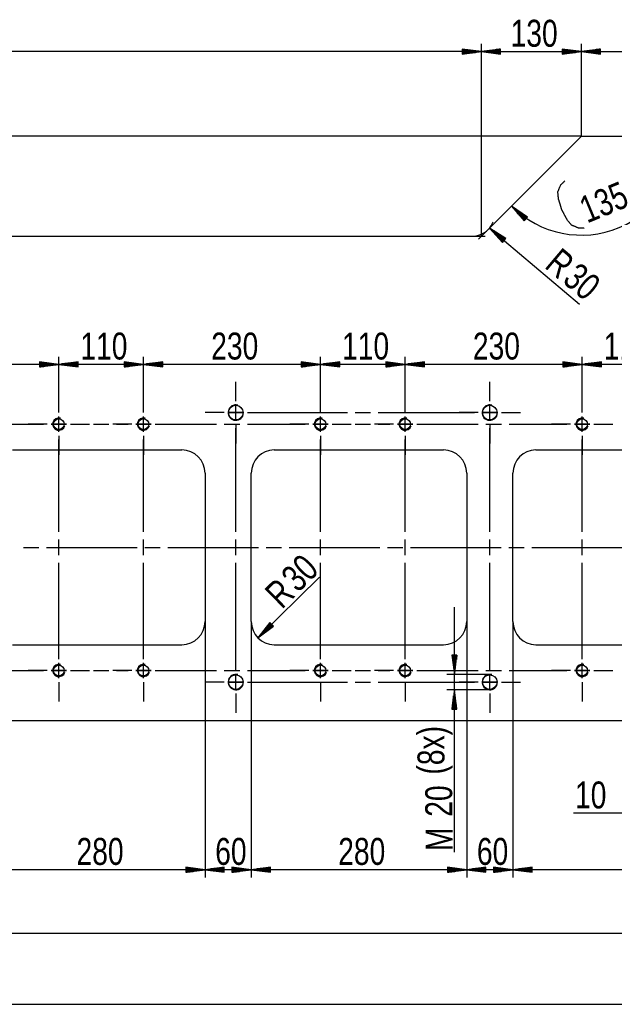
# Model space of a CAD drawing. Header units: millimetres. Extents: x 0 to 1189, y 0 to 841.
# Tile 11 of 15: x 1021 to 1098, y 356 to 483. Entities that reach past the tile are written whole.
import ezdxf

# ---------------------------------------------------------------- set-up
doc = ezdxf.new("R2010")
doc.units = ezdxf.units.MM
doc.layers.add('200', color=7, linetype='Continuous')
doc.layers.add('Default', color=7, linetype='Continuous')
doc.styles.add('SEACAD_Arial', font='arial.ttf', dxfattribs={"width": 0.75})

msp = doc.modelspace()

# ---------------------------------------------------------------- linework, layer by layer
at = {"layer": '200', "color": 7, "linetype": 'Continuous'}
for p, q in [((1080.843994, 479.259277), (1078.343994, 479.588409)), ((1078.343994, 479.588409), (1078.343994, 478.930115)), ((1078.343994, 479.564056), (1078.528809, 479.564056)), ((1078.343994, 479.564056), (1078.528809, 479.564056)), ((1080.843994, 455.271027), (1080.843994, 480.259277)), ((1080.843994, 455.271027), (1080.843994, 480.259277)), ((1083.343994, 479.588409), (1080.843994, 479.259277)), ((1083.343994, 479.564056), (1083.15918, 479.564056)), ((1083.343994, 479.564056), (1083.15918, 479.564056)), ((1083.343994, 478.930115), (1083.343994, 479.588409)), ((1093.843872, 479.259277), (1091.343994, 479.588409)), ((1091.343994, 479.588409), (1091.343994, 478.930115)), ((1091.343994, 479.564056), (1091.528687, 479.564056)), ((1091.343994, 479.564056), (1091.528687, 479.564056)), ((1093.843872, 468.270996), (1093.843872, 480.259277)), ((1093.843872, 468.270996), (1093.843872, 480.259277)), ((1096.343872, 479.588409), (1093.843872, 479.259277)), ((1096.343872, 479.564056), (1096.159058, 479.564056)), ((1096.343872, 479.564056), (1096.159058, 479.564056)), ((1096.343872, 478.930115), (1096.343872, 479.588409)), ((1080.843994, 479.259277), (708.843933, 479.259277)), ((1078.343994, 479.513275), (1078.914673, 479.513275)), ((1078.343994, 479.462463), (1079.300415, 479.462463)), ((1078.343994, 479.411652), (1079.686279, 479.411652)), ((1078.343994, 479.36084), (1080.072144, 479.36084)), ((1078.343994, 479.310059), (1080.45813, 479.310059)), ((1078.343994, 478.930115), (1080.843994, 479.259277)), ((1078.343994, 479.259277), (1080.843994, 479.259277)), ((1078.343994, 479.259277), (1080.843994, 479.259277)), ((1078.343994, 479.208466), (1080.45813, 479.208466)), ((1078.343994, 479.157654), (1080.072144, 479.157654)), ((1078.343994, 479.106842), (1079.686279, 479.106842)), ((1078.343994, 479.056061), (1079.300415, 479.056061)), ((1078.343994, 479.00528), (1078.914673, 479.00528)), ((1078.343994, 478.954468), (1078.528809, 478.954468)), ((1078.343994, 478.954468), (1078.528809, 478.954468)), ((1080.843994, 479.259277), (1093.843872, 479.259277)), ((1080.843994, 479.259277), (1083.343994, 478.930115)), ((1083.343994, 479.259277), (1080.843994, 479.259277)), ((1083.343994, 479.259277), (1080.843994, 479.259277)), ((1083.343994, 479.310059), (1081.229858, 479.310059)), ((1083.343994, 479.208466), (1081.229858, 479.208466)), ((1083.343994, 479.36084), (1081.615601, 479.36084)), ((1083.343994, 479.157654), (1081.615601, 479.157654)), ((1083.343994, 479.411652), (1082.001465, 479.411652)), ((1083.343994, 479.106842), (1082.001465, 479.106842)), ((1083.343994, 479.462463), (1082.387329, 479.462463)), ((1083.343994, 479.056061), (1082.387329, 479.056061)), ((1083.343994, 479.513275), (1082.773315, 479.513275)), ((1083.343994, 479.00528), (1082.773315, 479.00528)), ((1083.343994, 478.954468), (1083.15918, 478.954468)), ((1083.343994, 478.954468), (1083.15918, 478.954468)), ((1091.343994, 479.513275), (1091.914673, 479.513275)), ((1091.343994, 479.462463), (1092.300537, 479.462463)), ((1091.343994, 479.411652), (1092.686401, 479.411652)), ((1091.343994, 479.36084), (1093.072144, 479.36084)), ((1091.343994, 479.310059), (1093.458008, 479.310059)), ((1091.343994, 478.930115), (1093.843872, 479.259277)), ((1091.343994, 479.259277), (1093.843872, 479.259277)), ((1091.343994, 479.259277), (1093.843872, 479.259277)), ((1091.343994, 479.208466), (1093.458008, 479.208466)), ((1091.343994, 479.157654), (1093.072144, 479.157654)), ((1091.343994, 479.106842), (1092.686401, 479.106842)), ((1091.343994, 479.056061), (1092.300537, 479.056061)), ((1091.343994, 479.00528), (1091.914673, 479.00528)), ((1091.343994, 478.954468), (1091.528687, 478.954468)), ((1091.343994, 478.954468), (1091.528687, 478.954468)), ((1093.843872, 479.259277), (1116.843872, 479.259277)), ((1093.843872, 479.259277), (1096.343872, 478.930115)), ((1096.343872, 479.259277), (1093.843872, 479.259277)), ((1096.343872, 479.259277), (1093.843872, 479.259277)), ((1096.343872, 479.310059), (1094.229858, 479.310059)), ((1096.343872, 479.208466), (1094.229858, 479.208466)), ((1096.343872, 479.36084), (1094.615723, 479.36084)), ((1096.343872, 479.157654), (1094.615723, 479.157654)), ((1096.343872, 479.411652), (1095.001587, 479.411652)), ((1096.343872, 479.106842), (1095.001587, 479.106842)), ((1096.343872, 479.462463), (1095.387329, 479.462463)), ((1096.343872, 479.056061), (1095.387329, 479.056061)), ((1096.343872, 479.513275), (1095.773193, 479.513275)), ((1096.343872, 479.00528), (1095.773193, 479.00528)), ((1096.343872, 478.954468), (1096.159058, 478.954468)), ((1096.343872, 478.954468), (1096.159058, 478.954468)), ((1093.843872, 468.270996), (699.026367, 468.270996)), ((1081.722656, 456.149689), (1093.843872, 468.270996)), ((1093.843872, 468.270996), (1116.843872, 468.270996)), ((1084.759521, 459.186676), (1086.389771, 457.262939)), ((1086.832153, 457.750427), (1084.759521, 459.186676)), ((1086.576782, 457.469055), (1085.01123, 458.88974)), ((1086.645142, 457.544312), (1085.079468, 458.964996)), ((1086.542725, 457.431458), (1085.262817, 458.592834)), ((1086.679199, 457.581909), (1085.399292, 458.743317)), ((1086.508545, 457.393829), (1085.514404, 458.295898)), ((1086.713379, 457.619537), (1085.719238, 458.521606)), ((1086.474365, 457.356201), (1085.765991, 457.998962)), ((1086.747437, 457.657166), (1086.039185, 458.299927)), ((1086.781616, 457.694794), (1086.359009, 458.078278)), ((1086.815796, 457.732391), (1086.678955, 457.856598)), ((1086.815796, 457.732391), (1086.678955, 457.856598)), ((1086.440308, 457.318573), (1086.017578, 457.702057)), ((1086.406128, 457.280975), (1086.269287, 457.405151)), ((1086.406128, 457.280975), (1086.269287, 457.405151)), ((1086.389771, 457.262939), (1086.832153, 457.750427)), ((708.843933, 455.271027), (1079.601318, 455.271027)), ((1079.601318, 455.271027), (1081.343872, 455.271027)), ((1081.722656, 456.149689), (1080.490356, 454.91748)), ((1081.894043, 456.336273), (1093.604858, 446.454071)), ((1081.894043, 456.336273), (1083.592407, 454.472443)), ((1084.016968, 454.975525), (1081.894043, 456.336273)), ((1083.771851, 454.68515), (1082.15625, 456.048615)), ((1083.837524, 454.762817), (1082.22168, 456.126251)), ((1083.739136, 454.646332), (1082.418335, 455.760925)), ((1083.870239, 454.801636), (1082.549316, 455.91626)), ((1083.706421, 454.607513), (1082.680542, 455.473267)), ((1083.902954, 454.840454), (1082.877075, 455.706207)), ((1083.935791, 454.879303), (1083.204712, 455.496185)), ((1083.968506, 454.918121), (1083.532349, 455.286163)), ((1083.673706, 454.568695), (1082.942627, 455.185577)), ((1083.640869, 454.529877), (1083.204712, 454.897888)), ((1083.608154, 454.491058), (1083.466919, 454.610229)), ((1083.608154, 454.491058), (1083.466919, 454.610229)), ((1083.592407, 454.472443), (1084.016968, 454.975525)), ((1084.001221, 454.95694), (1083.859985, 455.076111)), ((1084.001221, 454.95694), (1083.859985, 455.076111)), ((1025.943848, 438.635162), (1002.943909, 438.635162)), ((1025.943848, 438.635162), (1023.443909, 438.964264)), ((1023.443909, 438.964264), (1023.443909, 438.306)), ((1023.443909, 438.939911), (1023.628723, 438.939911)), ((1023.443909, 438.939911), (1023.628723, 438.939911)), ((1023.443909, 438.88916), (1024.014648, 438.88916)), ((1023.443909, 438.838348), (1024.400513, 438.838348)), ((1023.443909, 438.787537), (1024.786377, 438.787537)), ((1023.443909, 438.736725), (1025.172241, 438.736725)), ((1023.443909, 438.685913), (1025.558105, 438.685913)), ((1023.443909, 438.306), (1025.943848, 438.635162)), ((1023.443909, 438.635162), (1025.943848, 438.635162)), ((1023.443909, 438.635162), (1025.943848, 438.635162)), ((1025.943848, 434.871033), (1025.943848, 439.635162)), ((1025.943848, 434.871033), (1025.943848, 439.635162)), ((1028.44397, 438.964264), (1025.943848, 438.635162)), ((1036.94397, 438.635162), (1025.943848, 438.635162)), ((1025.943848, 438.635162), (1028.44397, 438.306)), ((1028.44397, 438.635162), (1025.943848, 438.635162)), ((1028.44397, 438.635162), (1025.943848, 438.635162)), ((1028.44397, 438.685913), (1026.329834, 438.685913)), ((1028.44397, 438.736725), (1026.715698, 438.736725)), ((1028.44397, 438.787537), (1027.101562, 438.787537)), ((1028.44397, 438.838348), (1027.487427, 438.838348)), ((1028.44397, 438.88916), (1027.873291, 438.88916)), ((1028.44397, 438.939911), (1028.259033, 438.939911)), ((1028.44397, 438.939911), (1028.259033, 438.939911)), ((1028.44397, 438.306), (1028.44397, 438.964264)), ((1036.94397, 438.635162), (1034.443848, 438.964264)), ((1034.443848, 438.964264), (1034.443848, 438.306)), ((1034.443848, 438.939911), (1034.628784, 438.939911)), ((1034.443848, 438.939911), (1034.628784, 438.939911)), ((1034.443848, 438.88916), (1035.014648, 438.88916)), ((1034.443848, 438.838348), (1035.400391, 438.838348)), ((1034.443848, 438.787537), (1035.786377, 438.787537)), ((1034.443848, 438.736725), (1036.172241, 438.736725)), ((1034.443848, 438.685913), (1036.558105, 438.685913)), ((1034.443848, 438.306), (1036.94397, 438.635162)), ((1034.443848, 438.635162), (1036.94397, 438.635162)), ((1034.443848, 438.635162), (1036.94397, 438.635162)), ((1036.94397, 434.871033), (1036.94397, 439.635162)), ((1036.94397, 434.871033), (1036.94397, 439.635162)), ((1039.44397, 438.964264), (1036.94397, 438.635162)), ((1059.94397, 438.635162), (1036.94397, 438.635162)), ((1036.94397, 438.635162), (1039.44397, 438.306)), ((1039.44397, 438.635162), (1036.94397, 438.635162)), ((1039.44397, 438.635162), (1036.94397, 438.635162)), ((1039.44397, 438.685913), (1037.329834, 438.685913)), ((1039.44397, 438.736725), (1037.715576, 438.736725)), ((1039.44397, 438.787537), (1038.101562, 438.787537)), ((1039.44397, 438.838348), (1038.487427, 438.838348)), ((1039.44397, 438.88916), (1038.873291, 438.88916)), ((1039.44397, 438.939911), (1039.259155, 438.939911)), ((1039.44397, 438.939911), (1039.259155, 438.939911)), ((1039.44397, 438.306), (1039.44397, 438.964264)), ((1059.94397, 438.635162), (1057.44397, 438.964264)), ((1057.44397, 438.964264), (1057.44397, 438.306)), ((1057.44397, 438.939911), (1057.628784, 438.939911)), ((1057.44397, 438.939911), (1057.628784, 438.939911)), ((1057.44397, 438.88916), (1058.014648, 438.88916)), ((1057.44397, 438.838348), (1058.400513, 438.838348)), ((1057.44397, 438.787537), (1058.786255, 438.787537)), ((1057.44397, 438.736725), (1059.172119, 438.736725)), ((1057.44397, 438.685913), (1059.558105, 438.685913)), ((1057.44397, 438.306), (1059.94397, 438.635162)), ((1057.44397, 438.635162), (1059.94397, 438.635162)), ((1057.44397, 438.635162), (1059.94397, 438.635162)), ((1059.94397, 434.871033), (1059.94397, 439.635162)), ((1059.94397, 434.871033), (1059.94397, 439.635162)), ((1062.44397, 438.964264), (1059.94397, 438.635162)), ((1070.943848, 438.635162), (1059.94397, 438.635162)), ((1059.94397, 438.635162), (1062.44397, 438.306)), ((1062.44397, 438.635162), (1059.94397, 438.635162)), ((1062.44397, 438.635162), (1059.94397, 438.635162)), ((1062.44397, 438.685913), (1060.329834, 438.685913)), ((1062.44397, 438.736725), (1060.715698, 438.736725)), ((1062.44397, 438.787537), (1061.10144, 438.787537)), ((1062.44397, 438.838348), (1061.487427, 438.838348)), ((1062.44397, 438.88916), (1061.873291, 438.88916)), ((1062.44397, 438.939911), (1062.259155, 438.939911)), ((1062.44397, 438.939911), (1062.259155, 438.939911)), ((1062.44397, 438.306), (1062.44397, 438.964264)), ((1070.943848, 438.635162), (1068.44397, 438.964264)), ((1068.44397, 438.964264), (1068.44397, 438.306)), ((1068.44397, 438.939911), (1068.628662, 438.939911)), ((1068.44397, 438.939911), (1068.628662, 438.939911)), ((1068.44397, 438.88916), (1069.014648, 438.88916)), ((1068.44397, 438.838348), (1069.400513, 438.838348)), ((1068.44397, 438.787537), (1069.786377, 438.787537)), ((1068.44397, 438.736725), (1070.172241, 438.736725)), ((1068.44397, 438.685913), (1070.557983, 438.685913)), ((1068.44397, 438.306), (1070.943848, 438.635162)), ((1068.44397, 438.635162), (1070.943848, 438.635162)), ((1068.44397, 438.635162), (1070.943848, 438.635162)), ((1070.943848, 434.871033), (1070.943848, 439.635162)), ((1070.943848, 434.871033), (1070.943848, 439.635162)), ((1073.44397, 438.964264), (1070.943848, 438.635162)), ((1093.94397, 438.635162), (1070.943848, 438.635162)), ((1070.943848, 438.635162), (1073.44397, 438.306)), ((1073.44397, 438.635162), (1070.943848, 438.635162)), ((1073.44397, 438.635162), (1070.943848, 438.635162)), ((1073.44397, 438.685913), (1071.329834, 438.685913)), ((1073.44397, 438.736725), (1071.715698, 438.736725)), ((1073.44397, 438.787537), (1072.101562, 438.787537)), ((1073.44397, 438.838348), (1072.487427, 438.838348)), ((1073.44397, 438.88916), (1072.873169, 438.88916)), ((1073.44397, 438.939911), (1073.259033, 438.939911)), ((1073.44397, 438.939911), (1073.259033, 438.939911)), ((1073.44397, 438.306), (1073.44397, 438.964264)), ((1093.94397, 438.635162), (1091.443848, 438.964264)), ((1091.443848, 438.964264), (1091.443848, 438.306)), ((1091.443848, 438.939911), (1091.628784, 438.939911)), ((1091.443848, 438.939911), (1091.628784, 438.939911)), ((1091.443848, 438.88916), (1092.014526, 438.88916)), ((1091.443848, 438.838348), (1092.400513, 438.838348)), ((1091.443848, 438.787537), (1092.786377, 438.787537)), ((1091.443848, 438.736725), (1093.172241, 438.736725)), ((1091.443848, 438.685913), (1093.558105, 438.685913)), ((1091.443848, 438.306), (1093.94397, 438.635162)), ((1091.443848, 438.635162), (1093.94397, 438.635162)), ((1091.443848, 438.635162), (1093.94397, 438.635162)), ((1093.94397, 434.871033), (1093.94397, 439.635162)), ((1093.94397, 434.871033), (1093.94397, 439.635162)), ((1096.44397, 438.964264), (1093.94397, 438.635162)), ((1104.94397, 438.635162), (1093.94397, 438.635162)), ((1093.94397, 438.635162), (1096.44397, 438.306)), ((1096.44397, 438.635162), (1093.94397, 438.635162)), ((1096.44397, 438.635162), (1093.94397, 438.635162)), ((1096.44397, 438.685913), (1094.329712, 438.685913)), ((1096.44397, 438.736725), (1094.715698, 438.736725)), ((1096.44397, 438.787537), (1095.101562, 438.787537)), ((1096.44397, 438.838348), (1095.487427, 438.838348)), ((1096.44397, 438.88916), (1095.873291, 438.88916)), ((1096.44397, 438.939911), (1096.259155, 438.939911)), ((1096.44397, 438.939911), (1096.259155, 438.939911)), ((1096.44397, 438.306), (1096.44397, 438.964264)), ((1023.443909, 438.584351), (1025.558105, 438.584351)), ((1023.443909, 438.533539), (1025.172241, 438.533539)), ((1023.443909, 438.482727), (1024.786377, 438.482727)), ((1023.443909, 438.431915), (1024.400513, 438.431915)), ((1023.443909, 438.381165), (1024.014648, 438.381165)), ((1023.443909, 438.330353), (1023.628723, 438.330353)), ((1023.443909, 438.330353), (1023.628723, 438.330353)), ((1028.44397, 438.584351), (1026.329834, 438.584351)), ((1028.44397, 438.533539), (1026.715698, 438.533539)), ((1028.44397, 438.482727), (1027.101562, 438.482727)), ((1028.44397, 438.431915), (1027.487427, 438.431915)), ((1028.44397, 438.381165), (1027.873291, 438.381165)), ((1028.44397, 438.330353), (1028.259033, 438.330353)), ((1028.44397, 438.330353), (1028.259033, 438.330353)), ((1034.443848, 438.584351), (1036.558105, 438.584351)), ((1034.443848, 438.533539), (1036.172241, 438.533539)), ((1034.443848, 438.482727), (1035.786377, 438.482727)), ((1034.443848, 438.431915), (1035.400391, 438.431915)), ((1034.443848, 438.381165), (1035.014648, 438.381165)), ((1034.443848, 438.330353), (1034.628784, 438.330353)), ((1034.443848, 438.330353), (1034.628784, 438.330353)), ((1039.44397, 438.584351), (1037.329834, 438.584351)), ((1039.44397, 438.533539), (1037.715576, 438.533539)), ((1039.44397, 438.482727), (1038.101562, 438.482727)), ((1039.44397, 438.431915), (1038.487427, 438.431915)), ((1039.44397, 438.381165), (1038.873291, 438.381165)), ((1039.44397, 438.330353), (1039.259155, 438.330353)), ((1039.44397, 438.330353), (1039.259155, 438.330353)), ((1057.44397, 438.584351), (1059.558105, 438.584351)), ((1057.44397, 438.533539), (1059.172119, 438.533539)), ((1057.44397, 438.482727), (1058.786255, 438.482727)), ((1057.44397, 438.431915), (1058.400513, 438.431915)), ((1057.44397, 438.381165), (1058.014648, 438.381165)), ((1057.44397, 438.330353), (1057.628784, 438.330353)), ((1057.44397, 438.330353), (1057.628784, 438.330353)), ((1062.44397, 438.584351), (1060.329834, 438.584351)), ((1062.44397, 438.533539), (1060.715698, 438.533539)), ((1062.44397, 438.482727), (1061.10144, 438.482727)), ((1062.44397, 438.431915), (1061.487427, 438.431915)), ((1062.44397, 438.381165), (1061.873291, 438.381165)), ((1062.44397, 438.330353), (1062.259155, 438.330353)), ((1062.44397, 438.330353), (1062.259155, 438.330353)), ((1068.44397, 438.584351), (1070.557983, 438.584351)), ((1068.44397, 438.533539), (1070.172241, 438.533539)), ((1068.44397, 438.482727), (1069.786377, 438.482727)), ((1068.44397, 438.431915), (1069.400513, 438.431915)), ((1068.44397, 438.381165), (1069.014648, 438.381165)), ((1068.44397, 438.330353), (1068.628662, 438.330353)), ((1068.44397, 438.330353), (1068.628662, 438.330353)), ((1073.44397, 438.584351), (1071.329834, 438.584351)), ((1073.44397, 438.533539), (1071.715698, 438.533539)), ((1073.44397, 438.482727), (1072.101562, 438.482727)), ((1073.44397, 438.431915), (1072.487427, 438.431915)), ((1073.44397, 438.381165), (1072.873169, 438.381165)), ((1073.44397, 438.330353), (1073.259033, 438.330353)), ((1073.44397, 438.330353), (1073.259033, 438.330353)), ((1091.443848, 438.584351), (1093.558105, 438.584351)), ((1091.443848, 438.533539), (1093.172241, 438.533539)), ((1091.443848, 438.482727), (1092.786377, 438.482727)), ((1091.443848, 438.431915), (1092.400513, 438.431915)), ((1091.443848, 438.381165), (1092.014526, 438.381165)), ((1091.443848, 438.330353), (1091.628784, 438.330353)), ((1091.443848, 438.330353), (1091.628784, 438.330353)), ((1096.44397, 438.584351), (1094.329712, 438.584351)), ((1096.44397, 438.533539), (1094.715698, 438.533539)), ((1096.44397, 438.482727), (1095.101562, 438.482727)), ((1096.44397, 438.431915), (1095.487427, 438.431915)), ((1096.44397, 438.381165), (1095.873291, 438.381165)), ((1096.44397, 438.330353), (1096.259155, 438.330353)), ((1096.44397, 438.330353), (1096.259155, 438.330353)), ((1048.94397, 434.371033), (1048.94397, 436.371033)), ((1048.94397, 434.371033), (1048.94397, 436.371033)), ((1081.94397, 434.371033), (1081.94397, 436.371033)), ((1081.94397, 434.371033), (1081.94397, 436.371033)), ((1025.943848, 432.871033), (1025.943848, 434.871033)), ((1025.943848, 432.871033), (1025.943848, 434.871033)), ((1036.94397, 432.871033), (1036.94397, 434.871033)), ((1036.94397, 432.871033), (1036.94397, 434.871033)), ((1048.94397, 433.871033), (1048.94397, 435.871033)), ((1059.94397, 432.871033), (1059.94397, 434.871033)), ((1059.94397, 432.871033), (1059.94397, 434.871033)), ((1070.943848, 432.871033), (1070.943848, 434.871033)), ((1070.943848, 432.871033), (1070.943848, 434.871033)), ((1081.94397, 433.871033), (1081.94397, 435.871033)), ((1093.94397, 432.871033), (1093.94397, 434.871033)), ((1093.94397, 432.871033), (1093.94397, 434.871033)), ((1025.943848, 432.371033), (1025.943848, 434.371033)), ((1036.94397, 432.371033), (1036.94397, 434.371033)), ((1059.94397, 432.371033), (1059.94397, 434.371033)), ((1070.943848, 432.371033), (1070.943848, 434.371033)), ((1093.94397, 432.371033), (1093.94397, 434.371033)), ((1046.94397, 432.371033), (1044.94397, 432.371033)), ((1046.94397, 432.371033), (1044.94397, 432.371033)), ((1047.44397, 432.371033), (1045.44397, 432.371033)), ((1049.94397, 432.371033), (1047.94397, 432.371033)), ((1047.94397, 432.371033), (1049.94397, 432.371033)), ((1048.443848, 432.371033), (1049.44397, 432.371033)), ((1048.94397, 431.371002), (1048.94397, 433.371033)), ((1048.94397, 431.371002), (1048.94397, 433.371033)), ((1048.94397, 431.871033), (1048.94397, 432.871033)), ((1050.443848, 432.371033), (1052.443848, 432.371033)), ((1050.94397, 432.371033), (1052.94397, 432.371033)), ((1050.94397, 432.371033), (1063.44397, 432.371033)), ((1064.44397, 432.371033), (1066.44397, 432.371033)), ((1067.44397, 432.371033), (1079.94397, 432.371033)), ((1079.94397, 432.371033), (1077.94397, 432.371033)), ((1080.44397, 432.371033), (1078.44397, 432.371033)), ((1082.94397, 432.371033), (1080.94397, 432.371033)), ((1080.94397, 432.371033), (1082.94397, 432.371033)), ((1081.443848, 432.371033), (1082.44397, 432.371033)), ((1081.94397, 431.371002), (1081.94397, 433.371033)), ((1081.94397, 431.371002), (1081.94397, 433.371033)), ((1081.94397, 431.871033), (1081.94397, 432.871033)), ((1083.443848, 432.371033), (1085.443848, 432.371033)), ((1083.94397, 432.371033), (1085.94397, 432.371033)), ((1083.94397, 432.371033), (1085.94397, 432.371033)), ((1025.943848, 429.871033), (1025.943848, 431.871033)), ((1025.943848, 429.871033), (1025.943848, 431.871033)), ((1025.943848, 430.371002), (1025.943848, 431.371002)), ((1036.94397, 429.871033), (1036.94397, 431.871033)), ((1036.94397, 429.871033), (1036.94397, 431.871033)), ((1036.94397, 430.371002), (1036.94397, 431.371002)), ((1059.94397, 429.871033), (1059.94397, 431.871033)), ((1059.94397, 429.871033), (1059.94397, 431.871033)), ((1059.94397, 430.371002), (1059.94397, 431.371002)), ((1070.943848, 429.871033), (1070.943848, 431.871033)), ((1070.943848, 429.871033), (1070.943848, 431.871033)), ((1070.943848, 430.371002), (1070.943848, 431.371002)), ((1093.94397, 429.871033), (1093.94397, 431.871033)), ((1093.94397, 429.871033), (1093.94397, 431.871033)), ((1093.94397, 430.371002), (1093.94397, 431.371002)), ((1016.44397, 430.871033), (1023.943909, 430.871033)), ((1023.943909, 430.871033), (1021.943909, 430.871033)), ((1024.44397, 430.871033), (1022.44397, 430.871033)), ((1024.94397, 430.871033), (1026.94397, 430.871033)), ((1026.94397, 430.871033), (1024.94397, 430.871033)), ((1025.44397, 430.871033), (1026.44397, 430.871033)), ((1027.44397, 430.871033), (1029.44397, 430.871033)), ((1027.943848, 430.871033), (1029.44397, 430.871033)), ((1027.943848, 430.871033), (1029.943848, 430.871033)), ((1030.44397, 430.871033), (1032.44397, 430.871033)), ((1034.94397, 430.871033), (1032.94397, 430.871033)), ((1035.44397, 430.871033), (1033.44397, 430.871033)), ((1033.44397, 430.871033), (1034.94397, 430.871033)), ((1035.94397, 430.871033), (1037.94397, 430.871033)), ((1037.94397, 430.871033), (1035.94397, 430.871033)), ((1036.443848, 430.871033), (1037.44397, 430.871033)), ((1038.443848, 430.871033), (1040.443848, 430.871033)), ((1038.94397, 430.871033), (1046.443848, 430.871033)), ((1038.94397, 430.871033), (1040.94397, 430.871033)), ((1047.44397, 430.871033), (1049.44397, 430.871033)), ((1048.94397, 430.871033), (1048.94397, 428.871033)), ((1048.94397, 416.871033), (1048.94397, 430.371002)), ((1048.94397, 430.371002), (1048.94397, 428.371002)), ((1050.443848, 430.871033), (1057.94397, 430.871033)), ((1057.94397, 430.871033), (1055.94397, 430.871033)), ((1058.44397, 430.871033), (1056.44397, 430.871033)), ((1058.943848, 430.871033), (1060.943848, 430.871033)), ((1060.943848, 430.871033), (1058.943848, 430.871033)), ((1059.44397, 430.871033), (1060.44397, 430.871033)), ((1061.44397, 430.871033), (1063.44397, 430.871033)), ((1061.94397, 430.871033), (1063.44397, 430.871033)), ((1061.94397, 430.871033), (1063.94397, 430.871033)), ((1064.44397, 430.871033), (1066.44397, 430.871033)), ((1068.943848, 430.871033), (1066.943848, 430.871033)), ((1069.44397, 430.871033), (1067.44397, 430.871033)), ((1067.44397, 430.871033), (1068.943848, 430.871033)), ((1069.94397, 430.871033), (1071.94397, 430.871033)), ((1071.94397, 430.871033), (1069.94397, 430.871033)), ((1070.44397, 430.871033), (1071.44397, 430.871033)), ((1072.44397, 430.871033), (1074.44397, 430.871033)), ((1072.943848, 430.871033), (1080.44397, 430.871033)), ((1072.943848, 430.871033), (1074.94397, 430.871033)), ((1081.443848, 430.871033), (1083.443848, 430.871033)), ((1081.94397, 430.871033), (1081.94397, 428.871033)), ((1081.94397, 416.871033), (1081.94397, 430.371002)), ((1081.94397, 430.371002), (1081.94397, 428.371002)), ((1084.44397, 430.871033), (1091.94397, 430.871033)), ((1091.94397, 430.871033), (1089.94397, 430.871033)), ((1092.44397, 430.871033), (1090.44397, 430.871033)), ((1092.94397, 430.871033), (1094.94397, 430.871033)), ((1094.94397, 430.871033), (1092.94397, 430.871033)), ((1093.443848, 430.871033), (1094.44397, 430.871033)), ((1095.44397, 430.871033), (1097.44397, 430.871033)), ((1095.94397, 430.871033), (1097.44397, 430.871033)), ((1095.94397, 430.871033), (1097.943848, 430.871033)), ((1025.943848, 429.371002), (1025.943848, 427.371002)), ((1025.943848, 428.871033), (1025.943848, 426.871033)), ((1025.943848, 416.871033), (1025.943848, 428.871033)), ((1036.94397, 429.371002), (1036.94397, 427.371002)), ((1036.94397, 428.871033), (1036.94397, 426.871033)), ((1036.94397, 416.871033), (1036.94397, 428.871033)), ((1059.94397, 429.371002), (1059.94397, 427.371002)), ((1059.94397, 428.871033), (1059.94397, 426.871033)), ((1059.94397, 416.871033), (1059.94397, 428.871033)), ((1070.943848, 429.371002), (1070.943848, 427.371002)), ((1070.943848, 428.871033), (1070.943848, 426.871033)), ((1070.943848, 416.871033), (1070.943848, 428.871033)), ((1093.94397, 429.371002), (1093.94397, 427.371002)), ((1093.94397, 428.871033), (1093.94397, 426.871033)), ((1093.94397, 416.871033), (1093.94397, 428.871033)), ((1019.943909, 427.521027), (1041.94397, 427.521027)), ((1053.94397, 427.521027), (1075.94397, 427.521027)), ((1087.94397, 427.521027), (1109.643921, 427.521027)), ((1044.94397, 424.521027), (1044.94397, 405.221008)), ((1050.94397, 405.221008), (1050.94397, 424.521027)), ((1078.94397, 424.521027), (1078.94397, 405.221008)), ((1084.94397, 405.221008), (1084.94397, 424.521027)), ((1025.943848, 413.871033), (1025.943848, 415.871033)), ((1036.94397, 413.871033), (1036.94397, 415.871033)), ((1048.94397, 413.871033), (1048.94397, 415.871033)), ((1059.94397, 413.871033), (1059.94397, 415.871033)), ((1070.943848, 413.871033), (1070.943848, 415.871033)), ((1081.94397, 413.871033), (1081.94397, 415.871033)), ((1093.94397, 413.871033), (1093.94397, 415.871033)), ((1021.359924, 414.871033), (1023.359924, 414.871033)), ((1024.359985, 414.871033), (1036.123901, 414.871033)), ((1037.123901, 414.871033), (1039.123901, 414.871033)), ((1040.123901, 414.871033), (1051.887939, 414.871033)), ((1052.887939, 414.871033), (1054.887939, 414.871033)), ((1055.887939, 414.871033), (1067.651855, 414.871033)), ((1068.651978, 414.871033), (1070.651978, 414.871033)), ((1071.651855, 414.871033), (1083.415894, 414.871033)), ((1084.415894, 414.871033), (1086.415894, 414.871033)), ((1087.416016, 414.871033), (1099.179932, 414.871033)), ((1025.943848, 400.871002), (1025.943848, 412.871033)), ((1036.94397, 400.871002), (1036.94397, 412.871033)), ((1048.94397, 399.371033), (1048.94397, 412.871033)), ((1059.94397, 400.871002), (1059.94397, 412.871033)), ((1070.943848, 400.871002), (1070.943848, 412.871033)), ((1081.94397, 399.371033), (1081.94397, 412.871033)), ((1093.94397, 400.871002), (1093.94397, 412.871033)), ((1051.808105, 403.11438), (1059.822266, 411.01889)), ((1077.34436, 375.268524), (1077.34436, 407.121033)), ((1044.94397, 405.221008), (1044.94397, 371.996979)), ((1044.94397, 405.221008), (1044.94397, 371.996979)), ((1050.94397, 405.221008), (1050.94397, 371.996979)), ((1050.94397, 405.221008), (1050.94397, 371.996979)), ((1053.356812, 405.104248), (1051.808105, 403.11438)), ((1053.588013, 404.869934), (1051.808105, 403.11438)), ((1053.588013, 404.869934), (1051.808105, 403.11438)), ((1051.808105, 403.11438), (1053.819092, 404.635559)), ((1053.552246, 404.906067), (1052.047119, 403.421509)), ((1053.623657, 404.833771), (1052.11853, 403.349152)), ((1053.516602, 404.94223), (1052.286133, 403.728638)), ((1053.659302, 404.797577), (1052.428833, 403.583923)), ((1053.480957, 404.978424), (1052.525146, 404.035767)), ((1053.694946, 404.761414), (1052.739258, 403.818756)), ((1053.445312, 405.014587), (1052.76416, 404.342865)), ((1053.409546, 405.050751), (1053.003296, 404.649994)), ((1053.730591, 404.72525), (1053.049683, 404.053528)), ((1053.373901, 405.086945), (1053.24231, 404.957123)), ((1053.373901, 405.086945), (1053.24231, 404.957123)), ((1053.819092, 404.635559), (1053.356812, 405.104248)), ((1053.766357, 404.689056), (1053.359985, 404.288361)), ((1053.802002, 404.652893), (1053.67041, 404.523132)), ((1053.802002, 404.652893), (1053.67041, 404.523132)), ((1078.94397, 405.221008), (1078.94397, 371.996979)), ((1078.94397, 405.221008), (1078.94397, 371.996979)), ((1084.94397, 405.221008), (1084.94397, 371.996979)), ((1084.94397, 405.221008), (1084.94397, 371.996979)), ((1025.943848, 400.871002), (1025.943848, 402.871002)), ((1036.94397, 400.871002), (1036.94397, 402.871002)), ((1059.94397, 400.871002), (1059.94397, 402.871002)), ((1070.943848, 400.871002), (1070.943848, 402.871002)), ((1093.94397, 400.871002), (1093.94397, 402.871002)), ((1019.943909, 402.221039), (1041.94397, 402.221039)), ((1025.943848, 400.371033), (1025.943848, 402.371033)), ((1036.94397, 400.371033), (1036.94397, 402.371033)), ((1053.94397, 402.221039), (1075.94397, 402.221039)), ((1059.94397, 400.371033), (1059.94397, 402.371033)), ((1070.943848, 400.371033), (1070.943848, 402.371033)), ((1087.94397, 402.221039), (1109.643921, 402.221039)), ((1093.94397, 400.371033), (1093.94397, 402.371033)), ((1048.94397, 399.371033), (1048.94397, 401.371033)), ((1048.94397, 398.871002), (1048.94397, 400.871002)), ((1077.673462, 400.871002), (1077.015137, 400.871002)), ((1077.015137, 400.871002), (1077.34436, 398.371033)), ((1077.039551, 400.871002), (1077.039551, 400.686218)), ((1077.039551, 400.871002), (1077.039551, 400.686218)), ((1077.090332, 400.871002), (1077.090332, 400.300323)), ((1077.141113, 400.871002), (1077.141113, 399.91449)), ((1077.192017, 400.871002), (1077.192017, 399.528625)), ((1077.242676, 400.871002), (1077.242676, 399.142731)), ((1077.293457, 400.871002), (1077.293457, 398.756897)), ((1077.34436, 398.371033), (1077.673462, 400.871002)), ((1077.34436, 400.871002), (1077.34436, 398.371033)), ((1077.34436, 400.871002), (1077.34436, 398.371033)), ((1077.395142, 400.871002), (1077.395142, 398.756897)), ((1077.445923, 400.871002), (1077.445923, 399.142731)), ((1077.496704, 400.871002), (1077.496704, 399.528625)), ((1077.547485, 400.871002), (1077.547485, 399.91449)), ((1077.598389, 400.871002), (1077.598389, 400.300323)), ((1077.649048, 400.871002), (1077.649048, 400.686218)), ((1077.649048, 400.871002), (1077.649048, 400.686218)), ((1081.94397, 399.371033), (1081.94397, 401.371033)), ((1081.94397, 398.871002), (1081.94397, 400.871002)), ((1025.943848, 397.871033), (1025.943848, 399.871002)), ((1025.943848, 397.871033), (1025.943848, 399.871002)), ((1025.943848, 398.371033), (1025.943848, 399.371033)), ((1036.94397, 397.871033), (1036.94397, 399.871002)), ((1036.94397, 397.871033), (1036.94397, 399.871002)), ((1036.94397, 398.371033), (1036.94397, 399.371033)), ((1059.94397, 397.871033), (1059.94397, 399.871002)), ((1059.94397, 397.871033), (1059.94397, 399.871002)), ((1059.94397, 398.371033), (1059.94397, 399.371033)), ((1070.943848, 397.871033), (1070.943848, 399.871002)), ((1070.943848, 397.871033), (1070.943848, 399.871002)), ((1070.943848, 398.371033), (1070.943848, 399.371033)), ((1093.94397, 397.871033), (1093.94397, 399.871002)), ((1093.94397, 397.871033), (1093.94397, 399.871002)), ((1093.94397, 398.371033), (1093.94397, 399.371033)), ((1016.44397, 398.871002), (1023.943909, 398.871002)), ((1023.943909, 398.871002), (1021.943909, 398.871002)), ((1024.44397, 398.871002), (1022.44397, 398.871002)), ((1024.94397, 398.871002), (1026.94397, 398.871002)), ((1026.94397, 398.871002), (1024.94397, 398.871002)), ((1025.44397, 398.871002), (1026.44397, 398.871002)), ((1027.44397, 398.871002), (1029.44397, 398.871002)), ((1027.943848, 398.871002), (1029.44397, 398.871002)), ((1027.943848, 398.871002), (1029.943848, 398.871002)), ((1030.44397, 398.871002), (1032.44397, 398.871002)), ((1034.94397, 398.871002), (1032.94397, 398.871002)), ((1035.44397, 398.871002), (1033.44397, 398.871002)), ((1033.44397, 398.871002), (1034.94397, 398.871002)), ((1035.94397, 398.871002), (1037.94397, 398.871002)), ((1037.94397, 398.871002), (1035.94397, 398.871002)), ((1036.443848, 398.871002), (1037.44397, 398.871002)), ((1038.443848, 398.871002), (1040.443848, 398.871002)), ((1038.94397, 398.871002), (1046.443848, 398.871002)), ((1038.94397, 398.871002), (1040.94397, 398.871002)), ((1047.44397, 398.871002), (1049.44397, 398.871002)), ((1048.94397, 396.371033), (1048.94397, 398.371033)), ((1048.94397, 396.371033), (1048.94397, 398.371033)), ((1048.94397, 396.871033), (1048.94397, 397.871033)), ((1050.443848, 398.871002), (1057.94397, 398.871002)), ((1057.94397, 398.871002), (1055.94397, 398.871002)), ((1058.44397, 398.871002), (1056.44397, 398.871002)), ((1058.943848, 398.871002), (1060.943848, 398.871002)), ((1060.943848, 398.871002), (1058.943848, 398.871002)), ((1059.44397, 398.871002), (1060.44397, 398.871002)), ((1061.44397, 398.871002), (1063.44397, 398.871002)), ((1061.94397, 398.871002), (1063.44397, 398.871002)), ((1061.94397, 398.871002), (1063.94397, 398.871002)), ((1064.44397, 398.871002), (1066.44397, 398.871002)), ((1068.943848, 398.871002), (1066.943848, 398.871002)), ((1069.44397, 398.871002), (1067.44397, 398.871002)), ((1067.44397, 398.871002), (1068.943848, 398.871002)), ((1069.94397, 398.871002), (1071.94397, 398.871002)), ((1071.94397, 398.871002), (1069.94397, 398.871002)), ((1070.44397, 398.871002), (1071.44397, 398.871002)), ((1072.44397, 398.871002), (1074.44397, 398.871002)), ((1072.943848, 398.871002), (1080.44397, 398.871002)), ((1072.943848, 398.871002), (1074.94397, 398.871002)), ((1081.94397, 398.371033), (1076.34436, 398.371033)), ((1081.443848, 398.871002), (1083.443848, 398.871002)), ((1081.94397, 396.371033), (1081.94397, 398.371033)), ((1081.94397, 396.371033), (1081.94397, 398.371033)), ((1081.94397, 396.871033), (1081.94397, 397.871033)), ((1084.44397, 398.871002), (1091.94397, 398.871002)), ((1091.94397, 398.871002), (1089.94397, 398.871002)), ((1092.44397, 398.871002), (1090.44397, 398.871002)), ((1092.94397, 398.871002), (1094.94397, 398.871002)), ((1094.94397, 398.871002), (1092.94397, 398.871002)), ((1093.443848, 398.871002), (1094.44397, 398.871002)), ((1095.44397, 398.871002), (1097.44397, 398.871002)), ((1095.94397, 398.871002), (1097.44397, 398.871002)), ((1095.94397, 398.871002), (1097.943848, 398.871002)), ((1025.943848, 397.371033), (1025.943848, 395.371033)), ((1025.943848, 396.871033), (1025.943848, 394.871033)), ((1025.943848, 396.871033), (1025.943848, 394.871033)), ((1036.94397, 397.371033), (1036.94397, 395.371033)), ((1036.94397, 396.871033), (1036.94397, 394.871033)), ((1036.94397, 396.871033), (1036.94397, 394.871033)), ((1046.94397, 397.371033), (1044.94397, 397.371033)), ((1046.94397, 397.371033), (1044.94397, 397.371033)), ((1047.44397, 397.371033), (1045.44397, 397.371033)), ((1049.94397, 397.371033), (1047.94397, 397.371033)), ((1047.94397, 397.371033), (1049.94397, 397.371033)), ((1048.443848, 397.371033), (1049.44397, 397.371033)), ((1050.443848, 397.371033), (1052.443848, 397.371033)), ((1050.94397, 397.371033), (1052.94397, 397.371033)), ((1050.94397, 397.371033), (1063.44397, 397.371033)), ((1059.94397, 397.371033), (1059.94397, 395.371033)), ((1059.94397, 396.871033), (1059.94397, 394.871033)), ((1059.94397, 396.871033), (1059.94397, 394.871033)), ((1064.44397, 397.371033), (1066.44397, 397.371033)), ((1067.44397, 397.371033), (1079.94397, 397.371033)), ((1070.943848, 397.371033), (1070.943848, 395.371033)), ((1070.943848, 396.871033), (1070.943848, 394.871033)), ((1070.943848, 396.871033), (1070.943848, 394.871033)), ((1079.94397, 397.371033), (1077.94397, 397.371033)), ((1080.44397, 397.371033), (1078.44397, 397.371033)), ((1080.94397, 397.371033), (1082.94397, 397.371033)), ((1082.94397, 397.371033), (1080.94397, 397.371033)), ((1081.443848, 397.371033), (1082.44397, 397.371033)), ((1083.443848, 397.371033), (1085.443848, 397.371033)), ((1083.94397, 397.371033), (1085.94397, 397.371033)), ((1083.94397, 397.371033), (1085.94397, 397.371033)), ((1093.94397, 397.371033), (1093.94397, 395.371033)), ((1093.94397, 396.871033), (1093.94397, 394.871033)), ((1093.94397, 396.871033), (1093.94397, 394.871033)), ((1048.94397, 395.871033), (1048.94397, 393.871033)), ((1048.94397, 395.371033), (1048.94397, 393.371033)), ((1048.94397, 395.371033), (1048.94397, 393.371033)), ((1081.94397, 396.371033), (1076.34436, 396.371033)), ((1077.34436, 396.371033), (1077.015137, 393.871033)), ((1077.192017, 393.871033), (1077.192017, 395.21344)), ((1077.242676, 393.871033), (1077.242676, 395.599304)), ((1077.293457, 393.871033), (1077.293457, 395.985138)), ((1077.673462, 393.871033), (1077.34436, 396.371033)), ((1077.34436, 393.871033), (1077.34436, 396.371033)), ((1077.34436, 393.871033), (1077.34436, 396.371033)), ((1077.395142, 393.871033), (1077.395142, 395.985138)), ((1077.445923, 393.871033), (1077.445923, 395.599304)), ((1077.496704, 393.871033), (1077.496704, 395.21344)), ((1081.94397, 395.871033), (1081.94397, 393.871033)), ((1081.94397, 395.371033), (1081.94397, 393.371033)), ((1081.94397, 395.371033), (1081.94397, 393.371033)), ((1077.039551, 393.871033), (1077.039551, 394.055847)), ((1077.039551, 393.871033), (1077.039551, 394.055847)), ((1077.090332, 393.871033), (1077.090332, 394.441711)), ((1077.141113, 393.871033), (1077.141113, 394.827545)), ((1077.547485, 393.871033), (1077.547485, 394.827545)), ((1077.598389, 393.871033), (1077.598389, 394.441711)), ((1077.649048, 393.871033), (1077.649048, 394.055847)), ((1077.649048, 393.871033), (1077.649048, 394.055847)), ((1077.015137, 393.871033), (1077.673462, 393.871033)), ((1119.393921, 380.33313), (1092.830566, 380.33313)), ((1044.94397, 372.996979), (1016.943909, 372.996979)), ((1044.94397, 372.996979), (1042.443848, 373.326111)), ((1042.443848, 373.326111), (1042.443848, 372.667877)), ((1042.443848, 373.301788), (1042.628784, 373.301788)), ((1042.443848, 373.301788), (1042.628784, 373.301788)), ((1042.443848, 373.250977), (1043.014526, 373.250977)), ((1042.443848, 373.200165), (1043.400391, 373.200165)), ((1042.443848, 373.149414), (1043.786377, 373.149414)), ((1042.443848, 373.098602), (1044.172241, 373.098602)), ((1042.443848, 373.047791), (1044.558105, 373.047791)), ((1042.443848, 372.667877), (1044.94397, 372.996979)), ((1042.443848, 372.996979), (1044.94397, 372.996979)), ((1042.443848, 372.996979), (1044.94397, 372.996979)), ((1042.443848, 372.946167), (1044.558105, 372.946167)), ((1042.443848, 372.895416), (1044.172241, 372.895416)), ((1042.443848, 372.844604), (1043.786377, 372.844604)), ((1042.443848, 372.793793), (1043.400391, 372.793793)), ((1042.443848, 372.742981), (1043.014526, 372.742981)), ((1042.443848, 372.692169), (1042.628784, 372.692169)), ((1042.443848, 372.692169), (1042.628784, 372.692169)), ((1047.44397, 373.326111), (1044.94397, 372.996979)), ((1050.94397, 372.996979), (1044.94397, 372.996979)), ((1044.94397, 372.996979), (1047.44397, 372.667877)), ((1047.44397, 372.996979), (1044.94397, 372.996979)), ((1047.44397, 372.996979), (1044.94397, 372.996979)), ((1047.44397, 373.047791), (1045.329712, 373.047791)), ((1047.44397, 372.946167), (1045.329712, 372.946167)), ((1047.44397, 373.098602), (1045.715576, 373.098602)), ((1047.44397, 372.895416), (1045.715576, 372.895416)), ((1047.44397, 373.149414), (1046.101562, 373.149414)), ((1047.44397, 372.844604), (1046.101562, 372.844604)), ((1047.44397, 373.200165), (1046.487427, 373.200165)), ((1047.44397, 372.793793), (1046.487427, 372.793793)), ((1047.44397, 373.250977), (1046.873291, 373.250977)), ((1047.44397, 372.742981), (1046.873291, 372.742981)), ((1047.44397, 373.301788), (1047.259155, 373.301788)), ((1047.44397, 373.301788), (1047.259155, 373.301788)), ((1047.44397, 372.692169), (1047.259155, 372.692169)), ((1047.44397, 372.692169), (1047.259155, 372.692169)), ((1047.44397, 372.667877), (1047.44397, 373.326111)), ((1050.94397, 372.996979), (1048.443848, 373.326111)), ((1048.443848, 373.326111), (1048.443848, 372.667877)), ((1048.443848, 373.301788), (1048.628784, 373.301788)), ((1048.443848, 373.301788), (1048.628784, 373.301788)), ((1048.443848, 373.250977), (1049.014526, 373.250977)), ((1048.443848, 373.200165), (1049.400513, 373.200165)), ((1048.443848, 373.149414), (1049.786377, 373.149414)), ((1048.443848, 373.098602), (1050.172241, 373.098602)), ((1048.443848, 373.047791), (1050.558105, 373.047791)), ((1048.443848, 372.667877), (1050.94397, 372.996979)), ((1048.443848, 372.996979), (1050.94397, 372.996979)), ((1048.443848, 372.996979), (1050.94397, 372.996979)), ((1048.443848, 372.946167), (1050.558105, 372.946167)), ((1048.443848, 372.895416), (1050.172241, 372.895416)), ((1048.443848, 372.844604), (1049.786377, 372.844604)), ((1048.443848, 372.793793), (1049.400513, 372.793793)), ((1048.443848, 372.742981), (1049.014526, 372.742981)), ((1048.443848, 372.692169), (1048.628784, 372.692169)), ((1048.443848, 372.692169), (1048.628784, 372.692169)), ((1053.44397, 373.326111), (1050.94397, 372.996979)), ((1078.94397, 372.996979), (1050.94397, 372.996979)), ((1050.94397, 372.996979), (1053.44397, 372.667877)), ((1053.44397, 372.996979), (1050.94397, 372.996979)), ((1053.44397, 372.996979), (1050.94397, 372.996979)), ((1053.44397, 373.047791), (1051.329712, 373.047791)), ((1053.44397, 372.946167), (1051.329712, 372.946167)), ((1053.44397, 373.098602), (1051.715698, 373.098602)), ((1053.44397, 372.895416), (1051.715698, 372.895416)), ((1053.44397, 373.149414), (1052.101562, 373.149414)), ((1053.44397, 372.844604), (1052.101562, 372.844604)), ((1053.44397, 373.200165), (1052.487427, 373.200165)), ((1053.44397, 372.793793), (1052.487427, 372.793793)), ((1053.44397, 373.250977), (1052.873291, 373.250977)), ((1053.44397, 372.742981), (1052.873291, 372.742981)), ((1053.44397, 373.301788), (1053.259155, 373.301788)), ((1053.44397, 373.301788), (1053.259155, 373.301788)), ((1053.44397, 372.692169), (1053.259155, 372.692169)), ((1053.44397, 372.692169), (1053.259155, 372.692169)), ((1053.44397, 372.667877), (1053.44397, 373.326111)), ((1078.94397, 372.996979), (1076.44397, 373.326111)), ((1076.44397, 373.326111), (1076.44397, 372.667877)), ((1076.44397, 373.301788), (1076.628784, 373.301788)), ((1076.44397, 373.301788), (1076.628784, 373.301788)), ((1076.44397, 373.250977), (1077.014648, 373.250977)), ((1076.44397, 373.200165), (1077.400513, 373.200165)), ((1076.44397, 373.149414), (1077.786377, 373.149414)), ((1076.44397, 373.098602), (1078.172241, 373.098602)), ((1076.44397, 373.047791), (1078.557983, 373.047791)), ((1076.44397, 372.667877), (1078.94397, 372.996979)), ((1076.44397, 372.996979), (1078.94397, 372.996979)), ((1076.44397, 372.996979), (1078.94397, 372.996979)), ((1076.44397, 372.946167), (1078.557983, 372.946167)), ((1076.44397, 372.895416), (1078.172241, 372.895416)), ((1076.44397, 372.844604), (1077.786377, 372.844604)), ((1076.44397, 372.793793), (1077.400513, 372.793793)), ((1076.44397, 372.742981), (1077.014648, 372.742981)), ((1076.44397, 372.692169), (1076.628784, 372.692169)), ((1076.44397, 372.692169), (1076.628784, 372.692169)), ((1081.443848, 373.326111), (1078.94397, 372.996979)), ((1084.94397, 372.996979), (1078.94397, 372.996979)), ((1078.94397, 372.996979), (1081.443848, 372.667877)), ((1081.443848, 372.996979), (1078.94397, 372.996979)), ((1081.443848, 372.996979), (1078.94397, 372.996979)), ((1081.443848, 373.047791), (1079.329834, 373.047791)), ((1081.443848, 372.946167), (1079.329834, 372.946167)), ((1081.443848, 373.098602), (1079.715698, 373.098602)), ((1081.443848, 372.895416), (1079.715698, 372.895416)), ((1081.443848, 373.149414), (1080.101562, 373.149414)), ((1081.443848, 372.844604), (1080.101562, 372.844604)), ((1081.443848, 373.200165), (1080.487427, 373.200165)), ((1081.443848, 372.793793), (1080.487427, 372.793793)), ((1081.443848, 373.250977), (1080.873169, 373.250977)), ((1081.443848, 372.742981), (1080.873169, 372.742981)), ((1081.443848, 373.301788), (1081.259155, 373.301788)), ((1081.443848, 373.301788), (1081.259155, 373.301788)), ((1081.443848, 372.692169), (1081.259155, 372.692169)), ((1081.443848, 372.692169), (1081.259155, 372.692169)), ((1081.443848, 372.667877), (1081.443848, 373.326111)), ((1084.94397, 372.996979), (1082.44397, 373.326111)), ((1082.44397, 373.326111), (1082.44397, 372.667877)), ((1082.44397, 373.301788), (1082.628784, 373.301788)), ((1082.44397, 373.301788), (1082.628784, 373.301788)), ((1082.44397, 373.250977), (1083.014648, 373.250977)), ((1082.44397, 373.200165), (1083.400513, 373.200165)), ((1082.44397, 373.149414), (1083.786377, 373.149414)), ((1082.44397, 373.098602), (1084.172119, 373.098602)), ((1082.44397, 373.047791), (1084.557983, 373.047791)), ((1082.44397, 372.667877), (1084.94397, 372.996979)), ((1082.44397, 372.996979), (1084.94397, 372.996979)), ((1082.44397, 372.996979), (1084.94397, 372.996979)), ((1082.44397, 372.946167), (1084.557983, 372.946167)), ((1082.44397, 372.895416), (1084.172119, 372.895416)), ((1082.44397, 372.844604), (1083.786377, 372.844604)), ((1082.44397, 372.793793), (1083.400513, 372.793793)), ((1082.44397, 372.742981), (1083.014648, 372.742981)), ((1082.44397, 372.692169), (1082.628784, 372.692169)), ((1082.44397, 372.692169), (1082.628784, 372.692169)), ((1087.443848, 373.326111), (1084.94397, 372.996979)), ((1116.843872, 372.996979), (1084.94397, 372.996979)), ((1084.94397, 372.996979), (1087.443848, 372.667877)), ((1087.443848, 372.996979), (1084.94397, 372.996979)), ((1087.443848, 372.996979), (1084.94397, 372.996979)), ((1087.443848, 373.047791), (1085.329834, 373.047791)), ((1087.443848, 372.946167), (1085.329834, 372.946167)), ((1087.443848, 373.098602), (1085.715698, 373.098602)), ((1087.443848, 372.895416), (1085.715698, 372.895416)), ((1087.443848, 373.149414), (1086.101562, 373.149414)), ((1087.443848, 372.844604), (1086.101562, 372.844604)), ((1087.443848, 373.200165), (1086.487305, 373.200165)), ((1087.443848, 372.793793), (1086.487305, 372.793793)), ((1087.443848, 373.250977), (1086.873169, 373.250977)), ((1087.443848, 372.742981), (1086.873169, 372.742981)), ((1087.443848, 373.301788), (1087.259155, 373.301788)), ((1087.443848, 373.301788), (1087.259155, 373.301788)), ((1087.443848, 372.692169), (1087.259155, 372.692169)), ((1087.443848, 372.692169), (1087.259155, 372.692169)), ((1087.443848, 372.667877), (1087.443848, 373.326111)), ((1110.643921, 364.713165), (734.843933, 364.713165)), ((708.843933, 355.52356), (1116.843872, 355.52356))]:
    msp.add_line(p, q, dxfattribs=at)
for centre, radius in [((1048.94397, 432.371033), 0.95), ((1081.94397, 432.371033), 0.95), ((1025.943848, 430.871033), 0.7), ((1036.94397, 430.871033), 0.7), ((1059.94397, 430.871033), 0.7), ((1070.943848, 430.871033), 0.7), ((1093.94397, 430.871033), 0.7), ((1025.943848, 398.871002), 0.7), ((1036.94397, 398.871002), 0.7), ((1059.94397, 398.871002), 0.7), ((1070.943848, 398.871002), 0.7), ((1093.94397, 398.871002), 0.7), ((1048.94397, 397.371033), 0.95), ((1081.94397, 397.371033), 0.95)]:
    msp.add_circle(centre, radius, dxfattribs=at)
for centre, radius, start, end in [((1093.843872, 468.270996), 12.847229, 225, 0), ((1079.601318, 458.271027), 3, 315, 338.275635), ((1079.601318, 458.271027), 3, 270, 315), ((1048.94397, 432.371033), 1, 75, 345), ((1081.94397, 432.371033), 1, 75, 345), ((1025.943848, 430.871033), 0.8, 75, 345), ((1036.94397, 430.871033), 0.8, 75, 345), ((1059.94397, 430.871033), 0.8, 75, 345), ((1070.943848, 430.871033), 0.8, 75, 345), ((1093.94397, 430.871033), 0.8, 75, 345), ((1041.94397, 424.521027), 3, 0, 90), ((1053.94397, 424.521027), 3, 90, 180), ((1075.94397, 424.521027), 3, 0, 90), ((1087.94397, 424.521027), 3, 90, 180), ((1041.94397, 405.221008), 3, 270, 0), ((1053.94397, 405.221008), 3, 180, 270), ((1075.94397, 405.221008), 3, 270, 0), ((1087.94397, 405.221008), 3, 180, 270), ((1025.943848, 398.871002), 0.8, 75, 345), ((1036.94397, 398.871002), 0.8, 75, 345), ((1059.94397, 398.871002), 0.8, 75, 345), ((1070.943848, 398.871002), 0.8, 75, 345), ((1093.94397, 398.871002), 0.8, 75, 345), ((1048.94397, 397.371033), 1, 75, 345), ((1081.94397, 397.371033), 1, 75, 345)]:
    msp.add_arc(centre, radius, start, end, dxfattribs=at)
msp.add_open_spline([(1094.218144, 456.349214), (1093.476153, 456.34016), (1092.575991, 456.713057), (1091.978612, 457.43508), (1091.598521, 458.172565), (1091.29764, 458.719054), (1091.123925, 459.318294), (1090.871248, 460.10853), (1090.783108, 461.041475), (1091.155923, 461.941637), (1091.686991, 462.459931)], degree=1, knots=[0, 0, 0.0903386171, 0.2089576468, 0.3230441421, 0.4240503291, 0.4999984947, 0.5759550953, 0.676958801, 0.791043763, 0.9096589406, 1, 1], dxfattribs=at)
at = {"layer": 'Default', "color": 7, "linetype": 'Continuous'}
msp.add_line((734.843933, 392.371033), (1109.643921, 392.371033), dxfattribs=at)

# ---------------------------------------------------------------- texts
at = {"layer": '200', "char_height": 3.5, "attachment_point": 7, "style": 'SEACAD_Arial'}
for s, insert, width in [('{\\fArial|b0||i0||c0|p34;\\C7;\\H3.5;\\W0.75;130}', (1084.645217, 479.841766), 5.93479261), ('{\\fArial|b0||i0||c0|p34;\\C7;\\H3.5;\\W0.75;110}', (1028.745192, 439.217651), 5.93479261), ('{\\fArial|b0||i0||c0|p34;\\C7;\\H3.5;\\W0.75;230}', (1045.745192, 439.217651), 5.93479261), ('{\\fArial|b0||i0||c0|p34;\\C7;\\H3.5;\\W0.75;110}', (1062.745192, 439.217651), 5.93479261), ('{\\fArial|b0||i0||c0|p34;\\C7;\\H3.5;\\W0.75;230}', (1079.745192, 439.217651), 5.93479261), ('{\\fArial|b0||i0||c0|p34;\\C7;\\H3.5;\\W0.75;110}', (1096.745192, 439.217651), 5.93479261), ('{\\fArial|b0||i0||c0|p34;\\C7;\\H3.5;\\W0.75;10}', (1093.016066, 380.915679), 3.95653174), ('{\\fArial|b0||i0||c0|p34;\\C7;\\H3.5;\\W0.75;280}', (1028.245192, 373.579528), 5.93479261), ('{\\fArial|b0||i0||c0|p34;\\C7;\\H3.5;\\W0.75;60}', (1046.264968, 373.579528), 3.95653174), ('{\\fArial|b0||i0||c0|p34;\\C7;\\H3.5;\\W0.75;280}', (1062.245192, 373.579528), 5.93479261), ('{\\fArial|b0||i0||c0|p34;\\C7;\\H3.5;\\W0.75;60}', (1080.264968, 373.579528), 3.95653174)]:
    msp.add_mtext(s, dxfattribs=dict(at, insert=insert, width=width))
for s, insert, width, rotation in [('{\\fArial|b0||i0||c0|p34;\\C7;\\H3.5;\\W0.75;135}', (1094.602094, 456.877439), 5.93479261, 22.50000029), ('{\\fArial|b0||i0||c0|p34;\\C7;\\H3.5;\\W0.75;R}', (1088.923285, 451.274882), 2.58696652, 319.84067703), ('{\\fArial|b0||i0||c0|p34;\\C7;\\H3.5;\\W0.75;30}', (1091.214667, 449.341258), 3.95653174, 319.84067703), ('{\\fArial|b0||i0||c0|p34;\\C7;\\H3.5;\\W0.75;30}', (1057.054403, 408.860436), 3.95653174, 44.60527977), ('{\\fArial|b0||i0||c0|p34;\\C7;\\H3.5;\\W0.75;R}', (1054.919759, 406.754997), 2.58696652, 44.60527977), ('{\\fArial|b0||i0||c0|p34;\\C7;\\H3.5;\\W0.75;(8x)}', (1077.104719, 385.359709), 6.23914043, 90), ('{\\fArial|b0||i0||c0|p34;\\C7;\\H3.5;\\W0.75;20}', (1077.104719, 379.880767), 3.95653174, 90), ('{\\fArial|b0||i0||c0|p34;\\C7;\\H3.5;\\W0.75;M}', (1077.104719, 375.426024), 2.9674013, 90)]:
    msp.add_mtext(s, dxfattribs=dict(at, insert=insert, width=width, rotation=rotation))

doc.saveas('drawing.dxf')
